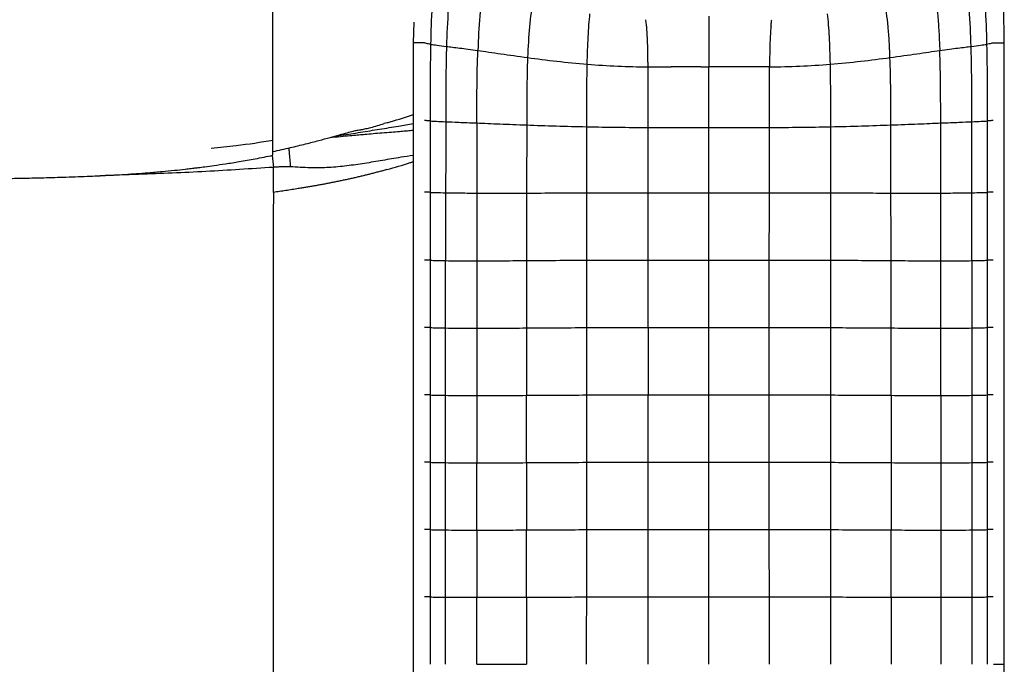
# Paper-space layout '_Top' of a CAD drawing. Header units: millimetres. Extents: x -908 to 908, y -155 to 619.
# Tile 9 of 11: x 546 to 908, y 222 to 459. Entities that reach past the tile are written whole.
import ezdxf

# ---------------------------------------------------------------- set-up
doc = ezdxf.new("R2010")
doc.units = ezdxf.units.MM

psp = doc.layouts.new('_Top')

# ---------------------------------------------------------------- linework, layer by layer
at = {"color": 7, "linetype": 'Continuous', "lineweight": 25}
for p, q in [((690.8, 458.36), (690.65, 450.75)), ((690.65, 450.75), (690.65, -6.83)), ((908.27, -6.83), (908.27, 450.75)), ((681.08, 421.37), (679.86, 421.02)), ((638.71, 409.32), (639.13, 404.91)), ((702.57, 345.78), (702.57, 370.58)), ((896.35, 370.57), (896.35, 345.78)), ((702.57, 320.99), (702.57, 345.78)), ((896.35, 345.78), (896.35, 320.99)), ((702.57, 296.2), (702.57, 320.99)), ((732.34, 296.2), (732.34, 320.99)), ((866.58, 320.99), (866.58, 296.2)), ((884.92, 320.91), (884.92, 296.12)), ((896.35, 320.99), (896.35, 296.2)), ((696.94, 271.54), (696.94, 296.33)), ((702.57, 271.43), (702.57, 296.2)), ((866.58, 296.2), (866.58, 271.42)), ((884.92, 296.12), (884.92, 271.36)), ((896.35, 296.2), (896.35, 271.42)), ((702.57, 246.68), (702.57, 271.43)), ((732.34, 246.68), (732.34, 271.43)), ((884.92, 271.36), (884.92, 246.64)), ((896.35, 271.42), (896.35, 246.68)), ((702.57, 221.96), (702.57, 246.68)), ((714, 221.96), (714, 246.65)), ((866.58, 246.68), (866.58, 221.96)), ((884.92, 246.64), (884.92, 221.96)), ((896.35, 246.68), (896.35, 221.96))]:
    psp.add_line(p, q, dxfattribs=at)
at = {"color": 7, "linetype": 'Continuous', "lineweight": 25, "flags": 128}
for points in [[(693.15, 450.75), (692.2, 450.75), (691.38, 450.75), (690.84, 450.75), (690.65, 450.75)], [(694.83, 450.75), (694.11, 450.75), (693.15, 450.75)], [(904.09, 450.75), (904.81, 450.75), (905.77, 450.75)], [(905.77, 450.75), (906.73, 450.75), (907.54, 450.75), (908.08, 450.75), (908.27, 450.75)], [(696.94, 345.92), (696.94, 352.53), (696.94, 359.15), (696.94, 370.71)], [(901.98, 370.71), (901.98, 366.95), (901.98, 359.45), (901.98, 352.68), (901.98, 345.91)], [(696.94, 321.12), (696.94, 327.74), (696.94, 334.35), (696.94, 345.92)], [(901.98, 345.91), (901.98, 340.74), (901.98, 330.93), (901.98, 329.4), (901.98, 323.26), (901.98, 321.12)], [(696.94, 296.33), (696.94, 302.94), (696.94, 309.56), (696.94, 321.12)], [(901.98, 321.12), (901.98, 314.5), (901.98, 307.89), (901.98, 296.33)], [(714, 271.36), (714, 281.19), (714, 288.65), (714, 293.71), (714, 296.12)], [(901.98, 296.33), (901.98, 291.33), (901.97, 281.43), (901.97, 277.8), (901.97, 271.54)], [(696.94, 246.75), (696.94, 253.36), (696.94, 259.98), (696.94, 271.54)], [(901.97, 271.54), (901.97, 264.92), (901.97, 258.3), (901.97, 246.75)], [(696.94, 221.96), (696.94, 228.58), (696.94, 235.19), (696.94, 246.75)], [(901.97, 246.75), (901.97, 241.75), (901.97, 231.85), (901.97, 228.23), (901.97, 221.96)], [(904.27, 221.96), (904.81, 221.96), (905.77, 221.96)], [(905.77, 221.96), (906.72, 221.96), (907.54, 221.96), (908.08, 221.96), (908.27, 221.96)]]:
    psp.add_lwpolyline(points, dxfattribs=at)
at = {"color": 7, "linetype": 'Continuous', "lineweight": 25}
for points, knots in [([(638.98, 410.77), (638.98, 410.83), (638.97, 411.25), (638.97, 412.44), (638.97, 414.36), (638.96, 416.81), (638.96, 418.83), (638.96, 420.29), (638.96, 421.11), (638.96, 422.13), (638.96, 423.23), (638.96, 424.37), (638.96, 425.53), (638.96, 426.72), (638.96, 428.79), (638.97, 431.8), (638.97, 436.14), (638.98, 440.88), (638.98, 445.97), (638.99, 451), (638.99, 455.94), (638.99, 460.89), (638.99, 466.09), (638.99, 471.55), (638.99, 477.33), (638.99, 483.39), (638.99, 489.83), (639, 496.54), (639.01, 503.4), (639.03, 510.05), (639.04, 516.3), (639.06, 522.09), (639.08, 527.64), (639.11, 532.95), (639.12, 536.67), (639.13, 538.42)], [0, 0, 0, 0, 0.004512, 0.031773, 0.065543, 0.10197, 0.140261, 0.146703, 0.157721, 0.170751, 0.183845, 0.196982, 0.210141, 0.223302, 0.236444, 0.277385, 0.317272, 0.364515, 0.409295, 0.45175, 0.492071, 0.531194, 0.570575, 0.611677, 0.651492, 0.692971, 0.735659, 0.779032, 0.821936, 0.862877, 0.897146, 0.927722, 0.954764, 0.978701, 1, 1, 1, 1]), ([(908.27, 450.75), (908.23, 453.98), (908.16, 460.22), (907.65, 469.32), (906.99, 477.98), (906.21, 486.43), (905.13, 493.72), (903.59, 499.84), (901.81, 504.79), (899.46, 509.5), (896.55, 513.89), (893.2, 517.94), (889.45, 521.61), (885.37, 524.89), (880.54, 528.04), (874.9, 530.86), (868.47, 533.18), (860.11, 535.33), (849.81, 536.88), (837.68, 538.02), (825.56, 538.89), (813.42, 539.4), (798.57, 539.64), (781.01, 539.35), (764.84, 538.31), (752.72, 537.23), (744.66, 536.2), (739.05, 535.39), (736.21, 534.6), (736, 534.54)], [0, 0, 0, 0, 0.041648, 0.08036, 0.11732, 0.153486, 0.189585, 0.212126, 0.234667, 0.257212, 0.279747, 0.302279, 0.324785, 0.347203, 0.369524, 0.398973, 0.428207, 0.457396, 0.509914, 0.562139, 0.614252, 0.666411, 0.718596, 0.805554, 0.892429, 0.927196, 0.962131, 0.997169, 1, 1, 1, 1]), ([(704.81, 475.78), (704.26, 471.72), (703.84, 467.45), (703.22, 458.62), (703.02, 454.07), (702.88, 449.46)], [0, 0, 0, 0, 0.5, 0.5, 1, 1, 1, 1]), ([(900.21, 477.77), (900.65, 473.41), (900.98, 468.89), (901.48, 459.65), (901.64, 454.94), (901.75, 450.2)], [0, 0, 0, 0, 0.5, 0.5, 1, 1, 1, 1]), ([(716.63, 472.17), (716, 468.57), (715.52, 464.69), (714.81, 456.56), (714.58, 452.31), (714.42, 447.95)], [0, 0, 0, 0, 0.5, 0.5, 1, 1, 1, 1]), ([(882.29, 472.16), (882.47, 471.16), (882.63, 470.16), (882.92, 468.16), (883.06, 467.15), (883.43, 464.13), (883.63, 462.11), (883.97, 458.07), (884.11, 456.05), (884.34, 452), (884.43, 449.97), (884.51, 447.94)], [0, 0, 0, 0, 0.125, 0.125, 0.25, 0.25, 0.5, 0.5, 0.75, 0.75, 1, 1, 1, 1]), ([(697.17, 450.2), (697.27, 454.9), (697.4, 460.73), (697.86, 466.53), (697.95, 467.66)], [0, 0, 0, 0, 0.805572, 1, 1, 1, 1]), ([(734.77, 466.62), (734.19, 463.59), (733.76, 460.24), (733.11, 453.1), (732.89, 449.29), (732.74, 445.34)], [0, 0, 0, 0, 0.5, 0.5, 1, 1, 1, 1]), ([(866.18, 445.34), (866.17, 445.59), (866.16, 445.83), (866.14, 446.33), (866.11, 447.06), (866.04, 448.76), (865.96, 450.2), (865.79, 453.04), (865.65, 454.88), (865.16, 460.24), (864.73, 463.58), (864.15, 466.62)], [0, 0, 0, 0, 0.03125, 0.03125, 0.0625, 0.125, 0.25, 0.25, 0.5, 0.5, 1, 1, 1, 1]), ([(754.7, 442.89), (754.77, 446.45), (754.89, 449.83), (755.21, 456.05), (755.43, 458.91), (755.72, 461.43)], [0, 0, 0, 0, 0.5, 0.5, 1, 1, 1, 1]), ([(799.46, 460.57), (799.46, 460.13), (799.46, 459.26), (799.46, 457.96), (799.46, 456.5), (799.46, 454.86), (799.46, 452.48), (799.46, 450.04), (799.46, 448.21), (799.46, 447.54)], [0, 0, 0, 0, 0.10181, 0.200916, 0.298283, 0.43817, 0.578187, 0.846943, 1, 1, 1, 1]), ([(844.22, 442.89), (844.15, 446.45), (844.04, 449.83), (843.71, 456.05), (843.49, 458.91), (843.2, 461.43)], [0, 0, 0, 0, 0.5, 0.5, 1, 1, 1, 1]), ([(777.09, 441.89), (777.08, 442.4), (777.08, 443.41), (777.06, 445.44), (777.02, 448.12), (776.92, 451.69), (776.77, 454.57), (776.6, 456.58), (776.5, 457.52), (776.4, 458.41), (776.31, 459), (776.27, 459.28)], [0, 0, 0, 0, 0.087461, 0.173303, 0.349289, 0.549254, 0.788711, 0.844635, 0.898064, 0.949994, 1, 1, 1, 1]), ([(822.37, 457.05), (822.34, 456.79), (822.29, 456.27), (822.23, 455.47), (822.17, 454.66), (822.12, 453.82), (822.05, 452.59), (821.98, 450.95), (821.93, 448.92), (821.89, 446.86), (821.86, 445.01), (821.84, 443.35), (821.84, 442.38), (821.83, 441.89)], [0, 0, 0, 0, 0.051198, 0.103775, 0.157702, 0.212945, 0.269473, 0.401227, 0.538896, 0.671433, 0.808325, 0.903304, 1, 1, 1, 1]), ([(822.37, 457.05), (822.39, 457.24), (822.42, 457.62), (822.49, 458.19), (822.56, 458.74), (822.61, 459.1), (822.64, 459.28)], [0, 0, 0, 0, 0.258695, 0.5117, 0.758759, 1, 1, 1, 1]), ([(697.17, 450.2), (696.56, 450.31), (695.52, 450.48), (695.1, 450.62), (694.92, 450.67)], [0, 0, 0, 0, 0.589811, 1, 1, 1, 1]), ([(696.95, 422.01), (696.95, 426.71), (696.95, 431.41), (697.01, 440.81), (697.06, 445.51), (697.17, 450.2)], [0, 0, 0, 0, 0.5, 0.5, 1, 1, 1, 1]), ([(697.17, 450.2), (697.81, 450.1), (698.55, 450), (700.41, 449.76), (701.52, 449.62), (702.88, 449.46)], [0, 0, 0, 0, 0.5, 0.5, 1, 1, 1, 1]), ([(896.05, 449.45), (897.41, 449.62), (898.52, 449.76), (900.37, 450), (901.12, 450.1), (901.75, 450.2)], [0, 0, 0, 0, 0.5, 0.5, 1, 1, 1, 1]), ([(904, 450.67), (903.83, 450.61), (903.41, 450.48), (902.37, 450.3), (901.75, 450.2)], [0, 0, 0, 0, 0.410173, 1, 1, 1, 1]), ([(901.75, 450.2), (901.86, 445.5), (901.92, 440.81), (901.97, 431.41), (901.97, 426.71), (901.97, 422.01)], [0, 0, 0, 0, 0.5, 0.5, 1, 1, 1, 1]), ([(702.88, 449.46), (702.87, 449.31), (702.87, 449.17), (702.86, 448.88), (702.85, 448.45), (702.82, 447.43), (702.77, 445.41), (702.73, 443.67), (702.68, 440.18), (702.65, 437.85), (702.59, 430.87), (702.59, 426.25), (702.59, 421.72)], [0, 0, 0, 0, 0.015625, 0.015625, 0.03125, 0.0625, 0.125, 0.25, 0.25, 0.5, 0.5, 1, 1, 1, 1]), ([(702.88, 449.46), (704.24, 449.29), (705.84, 449.09), (709.66, 448.6), (711.87, 448.3), (714.42, 447.95)], [0, 0, 0, 0, 0.5, 0.5, 1, 1, 1, 1]), ([(714.07, 421.25), (714.07, 425.7), (714.08, 430.15), (714.17, 439.05), (714.25, 443.5), (714.42, 447.95)], [0, 0, 0, 0, 0.5, 0.5, 1, 1, 1, 1]), ([(714.42, 447.95), (716.97, 447.59), (719.82, 447.17), (725.97, 446.28), (729.28, 445.81), (732.74, 445.34)], [0, 0, 0, 0, 0.5, 0.5, 1, 1, 1, 1]), ([(799.46, 447.54), (799.46, 447.4), (799.46, 447.25), (799.46, 447.1), (799.46, 446.33), (799.46, 445.55), (799.46, 444.77), (799.46, 443.84), (799.46, 442.9), (799.46, 441.96)], [-0.000438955, -0.000438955, -0.000438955, -0.000438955, 0, 0, 0, 0.002332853, 0.002332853, 0.002332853, 0.005148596, 0.005148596, 0.005148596, 0.005148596]), ([(866.18, 445.34), (869.64, 445.81), (872.95, 446.28), (879.11, 447.17), (881.96, 447.59), (884.51, 447.94)], [0, 0, 0, 0, 0.5, 0.5, 1, 1, 1, 1]), ([(884.51, 447.94), (887.05, 448.3), (889.26, 448.59), (893.08, 449.09), (894.69, 449.29), (896.05, 449.45)], [0, 0, 0, 0, 0.5, 0.5, 1, 1, 1, 1]), ([(896.34, 421.72), (896.33, 426.24), (896.33, 430.87), (896.27, 437.85), (896.25, 440.18), (896.19, 443.66), (896.15, 445.41), (896.1, 447.43), (896.08, 448.44), (896.06, 448.88), (896.05, 449.17), (896.05, 449.31), (896.05, 449.45)], [0, 0, 0, 0, 0.5, 0.5, 0.75, 0.75, 0.875, 0.9375, 0.96875, 0.984375, 0.984375, 1, 1, 1, 1]), ([(732.74, 445.34), (736.2, 444.88), (739.82, 444.42), (747.19, 443.57), (750.95, 443.19), (754.7, 442.89)], [0, 0, 0, 0, 0.5, 0.5, 1, 1, 1, 1]), ([(754.7, 442.89), (758.45, 442.58), (762.18, 442.35), (769.64, 442.02), (773.36, 441.93), (777.09, 441.89)], [0, 0, 0, 0, 0.5, 0.5, 1, 1, 1, 1]), ([(821.83, 441.89), (825.56, 441.93), (829.28, 442.02), (836.74, 442.35), (840.47, 442.58), (844.22, 442.89)], [0, 0, 0, 0, 0.5, 0.5, 1, 1, 1, 1]), ([(777.14, 419.6), (777.13, 423.52), (777.14, 427.39), (777.13, 432.99), (777.12, 434.83), (777.11, 437.53), (777.11, 438.86), (777.1, 440.17), (777.09, 441.04), (777.09, 441.47), (777.09, 441.89)], [0, 0, 0, 0, 0.5, 0.5, 0.75, 0.75, 0.875, 0.9375, 0.9375, 1, 1, 1, 1]), ([(796.54, 441.97), (796, 441.96), (794.91, 441.96), (792.73, 441.95), (790, 441.93), (787.45, 441.9), (786, 441.9), (785.63, 441.89)], [0, 0, 0, 0, 0.149668, 0.299429, 0.599311, 0.899652, 1, 1, 1, 1]), ([(799.46, 419.56), (799.46, 423.47), (799.46, 427.32), (799.46, 432.95), (799.46, 434.8), (799.46, 437.52), (799.46, 438.42), (799.46, 439.76), (799.46, 440.2), (799.46, 441.09), (799.46, 441.53), (799.46, 441.96)], [0, 0, 0, 0, 0.5, 0.5, 0.75, 0.75, 0.875, 0.875, 0.9375, 0.9375, 1, 1, 1, 1]), ([(821.83, 441.89), (820.21, 441.88), (818.59, 441.87), (815.34, 441.88), (813.72, 441.89), (810.47, 441.91), (808.84, 441.93), (805.58, 441.95), (803.96, 441.96), (802.33, 441.96)], [0, 0, 0, 0, 0.25, 0.25, 0.5, 0.5, 0.75, 0.75, 1, 1, 1, 1]), ([(681.08, 421.37), (684.07, 422.24), (687.29, 423.17), (690.43, 424.29), (690.65, 424.37)], [0, 0, 0, 0, 0.927428, 1, 1, 1, 1]), ([(638.98, 410.75), (641.13, 411.23), (645.21, 412.14), (650.84, 413.5), (655.74, 414.76), (659.92, 415.9), (663.41, 416.87), (666.24, 417.66), (668.44, 418.24), (670.27, 418.67), (671.55, 418.83), (673.27, 419.18), (675.23, 419.64), (677.51, 420.29), (679.14, 420.79), (679.99, 421.05)], [0, 0, 0, 0, 0.109325, 0.207673, 0.295036, 0.372046, 0.439384, 0.497819, 0.548275, 0.591953, 0.652678, 0.721058, 0.796991, 0.894906, 1, 1, 1, 1]), ([(662.35, 416.57), (662.92, 416.64), (665.89, 416.96), (671.19, 417.86), (678.25, 418.98), (684.76, 420.03), (688.86, 420.76), (690.65, 421.08)], [0, 0, 0, 0, 0.059304, 0.310952, 0.558625, 0.806551, 1, 1, 1, 1]), ([(696.95, 422.01), (696.34, 422.05), (695.33, 422.12), (694.91, 422.17), (694.74, 422.19)], [0, 0, 0, 0, 0.598019, 1, 1, 1, 1]), ([(696.94, 395.72), (696.95, 397.92), (696.95, 400.13), (696.95, 402.33), (696.95, 403.44), (696.95, 404.54), (696.95, 405.64), (696.95, 406.74), (696.95, 407.85), (696.95, 408.95), (696.95, 410.05), (696.95, 411.16), (696.95, 412.26), (696.95, 413.36), (696.95, 414.46), (696.95, 415.57), (696.95, 417.72), (696.95, 419.86), (696.95, 422.01)], [0, 0, 0, 0, 0.00661699, 0.00661699, 0.00661699, 0.00992549, 0.00992549, 0.00992549, 0.01323398, 0.01323398, 0.01323398, 0.01654248, 0.01654248, 0.01654248, 0.01985098, 0.01985098, 0.01985098, 0.02629659, 0.02629659, 0.02629659, 0.02629659]), ([(696.95, 422.01), (697.58, 421.97), (698.31, 421.93), (700.14, 421.84), (701.24, 421.78), (702.59, 421.72)], [0, 0, 0, 0, 0.5, 0.5, 1, 1, 1, 1]), ([(702.59, 421.72), (703.93, 421.66), (705.53, 421.6), (709.32, 421.44), (711.52, 421.35), (714.07, 421.25)], [0, 0, 0, 0, 0.5, 0.5, 1, 1, 1, 1]), ([(714.07, 421.25), (716.61, 421.15), (719.46, 421.03), (725.63, 420.78), (728.95, 420.66), (732.42, 420.53)], [0, 0, 0, 0, 0.5, 0.5, 1, 1, 1, 1]), ([(866.5, 420.53), (869.98, 420.66), (873.29, 420.78), (879.46, 421.03), (882.31, 421.15), (884.85, 421.25)], [0, 0, 0, 0, 0.5, 0.5, 1, 1, 1, 1]), ([(884.85, 421.25), (887.4, 421.35), (889.6, 421.44), (893.39, 421.6), (894.99, 421.66), (896.34, 421.72)], [0, 0, 0, 0, 0.5, 0.5, 1, 1, 1, 1]), ([(896.34, 421.72), (897.68, 421.78), (898.78, 421.83), (900.61, 421.93), (901.35, 421.97), (901.97, 422.01)], [0, 0, 0, 0, 0.5, 0.5, 1, 1, 1, 1]), ([(904.18, 422.18), (904.01, 422.17), (903.6, 422.12), (902.58, 422.05), (901.97, 422.01)], [0, 0, 0, 0, 0.401983, 1, 1, 1, 1]), ([(901.97, 422.01), (901.97, 417.63), (901.97, 413.25), (901.97, 408.86), (901.97, 407.77), (901.98, 406.67), (901.98, 405.58), (901.98, 404.48), (901.98, 403.38), (901.98, 402.29), (901.98, 400.1), (901.98, 397.91), (901.98, 395.71)], [0, 0, 0, 0, 0.01314826, 0.01314826, 0.01314826, 0.01643533, 0.01643533, 0.01643533, 0.01972239, 0.01972239, 0.01972239, 0.02629653, 0.02629653, 0.02629653, 0.02629653]), ([(660.29, 416), (660.51, 416.02), (662.05, 416.13), (664.64, 416.37), (667.86, 416.67), (670.5, 416.91), (673.11, 417.14), (675.96, 417.39), (679.23, 417.66), (682.45, 417.92), (685.37, 418.16), (687.87, 418.37), (689.58, 418.52), (690.48, 418.61), (690.65, 418.63)], [0, 0, 0, 0, 0.021619, 0.149251, 0.254993, 0.339879, 0.411333, 0.511841, 0.621063, 0.733427, 0.829343, 0.910384, 0.98229, 1, 1, 1, 1]), ([(732.42, 420.53), (735.9, 420.4), (739.53, 420.28), (746.95, 420.06), (750.74, 419.96), (754.53, 419.88)], [0, 0, 0, 0, 0.5, 0.5, 1, 1, 1, 1]), ([(616.25, 411.98), (619.3, 412.28), (626.98, 413.05), (634.53, 414.22), (639.07, 414.92)], [0, 0, 0, 0, 0.397905, 1, 1, 1, 1]), ([(639, 409.43), (639, 409.44), (638.99, 409.45), (638.99, 409.92), (638.98, 410.49), (638.98, 410.77)], [0, 0, 0, 0, 0.14425, 0.588512, 1, 1, 1, 1]), ([(644.78, 412.06), (644.84, 411.52), (645.06, 409.51), (645.23, 406.97), (645.36, 405.11)], [0, 0, 0, 0, 0.269415, 1, 1, 1, 1]), ([(0, 400.7), (7.92, 400.7), (27.96, 400.7), (60.13, 400.7), (96.41, 400.7), (129.84, 400.7), (160.24, 400.7), (187.46, 400.7), (213.96, 400.7), (237.96, 400.7), (259.49, 400.69), (278.56, 400.69), (296.86, 400.68), (314.33, 400.67), (330.82, 400.66), (346.29, 400.65), (360.7, 400.64), (374.11, 400.62), (386.35, 400.6), (397.43, 400.58), (407.4, 400.56), (416.47, 400.54), (424.72, 400.51), (432.21, 400.49), (439.34, 400.46), (446.12, 400.44), (452.53, 400.41), (458.26, 400.38), (464.1, 400.35), (469.99, 400.32), (475.92, 400.29), (481.18, 400.27), (486.03, 400.26), (490.65, 400.26), (498.57, 400.28), (509.6, 400.36), (520.53, 400.49), (527.96, 400.61), (532.13, 400.67), (536.47, 400.75), (541.32, 400.84), (547.12, 400.95), (554, 401.09), (561.98, 401.31), (568.89, 401.55), (574.45, 401.79), (578.39, 401.98), (582.46, 402.21), (586.64, 402.48), (590.21, 402.73), (594.05, 403.03), (597.99, 403.37), (602.52, 403.81), (605.72, 404.16), (607.77, 404.39), (608.83, 404.52), (610.06, 404.66), (611.76, 404.87), (614.24, 405.19), (617.59, 405.64), (621.8, 406.26), (626.84, 407.06), (632.68, 408.09), (636.81, 408.93), (639, 409.38)], [0, 0, 0, 0, 0.037106, 0.093925, 0.150781, 0.207101, 0.250623, 0.293232, 0.334693, 0.374785, 0.405731, 0.435565, 0.464187, 0.491507, 0.517437, 0.541469, 0.564004, 0.584972, 0.604305, 0.621352, 0.636891, 0.651033, 0.663884, 0.675548, 0.686124, 0.697323, 0.707295, 0.716188, 0.724138, 0.734683, 0.743805, 0.751907, 0.759367, 0.766525, 0.773569, 0.796476, 0.818229, 0.824829, 0.831317, 0.837751, 0.845194, 0.854047, 0.864971, 0.87746, 0.891492, 0.89742, 0.903577, 0.909963, 0.916572, 0.923225, 0.926761, 0.934714, 0.941864, 0.948202, 0.949946, 0.951618, 0.953243, 0.955784, 0.959735, 0.965083, 0.971812, 0.979896, 0.989305, 1, 1, 1, 1]), ([(690.65, 409.3), (689.12, 409.08), (685.35, 408.54), (679.37, 407.45), (672.75, 406.37), (666.2, 405.42), (659.55, 404.75), (652.58, 404.67), (647.82, 404.96), (645.36, 405.11)], [0, 0, 0, 0, 0.102943, 0.252912, 0.400498, 0.545214, 0.688941, 0.839541, 1, 1, 1, 1]), ([(680.91, 404.07), (683.81, 404.89), (687.09, 405.83), (690.28, 406.92), (690.65, 407.05)], [0, 0, 0, 0, 0.881723, 1, 1, 1, 1]), ([(639.13, 404.91), (630.86, 404.38), (614.37, 403.32), (593.09, 402.39), (580.11, 401.99), (575.41, 401.84)], [0, 0, 0, 0, 0.39085, 0.779498, 1, 1, 1, 1]), ([(645.36, 405.11), (645.19, 405.12), (644.85, 405.13), (644.33, 405.14), (643.77, 405.14), (643.19, 405.13), (642.58, 405.11), (641.95, 405.09), (641.28, 405.06), (640.59, 405.02), (639.87, 404.97), (639.38, 404.93), (639.13, 404.91)], [0, 0, 0, 0, 0.07941, 0.163425, 0.252029, 0.345204, 0.442933, 0.545214, 0.652056, 0.763469, 0.87946, 1, 1, 1, 1]), ([(639.13, 395.72), (639.14, 397.17), (639.14, 398.73), (639.14, 401.85), (639.14, 403.42), (639.13, 404.91)], [0, 0, 0, 0, 0.5, 0.5, 1, 1, 1, 1]), ([(680.91, 404.07), (680.43, 403.94), (679.46, 403.67), (678, 403.28), (676.54, 402.9), (675.08, 402.53), (673.62, 402.16), (672.16, 401.81), (670.69, 401.46), (669.22, 401.12), (667.75, 400.78), (666.27, 400.46), (664.79, 400.14), (663.31, 399.83), (661.82, 399.52), (660.33, 399.22), (658.84, 398.93), (657.34, 398.65), (655.84, 398.37), (654.34, 398.09), (652.83, 397.83), (651.33, 397.57), (649.82, 397.32), (648.05, 397.03), (646.01, 396.71), (643.72, 396.36), (641.42, 396.03), (639.9, 395.82), (639.13, 395.72)], [0, 0, 0, 0, 0.035551, 0.071079, 0.106586, 0.142081, 0.177571, 0.213065, 0.24857, 0.284088, 0.319622, 0.35518, 0.390769, 0.426393, 0.462052, 0.497744, 0.533466, 0.569213, 0.604977, 0.640751, 0.676524, 0.712287, 0.748032, 0.783749, 0.838077, 0.892268, 0.946259, 1, 1, 1, 1]), ([(639.13, 395.71), (639.13, 393.07), (639.12, 390.74), (639.1, 385.48), (639.09, 382.55), (639.08, 376.83), (639.08, 374.71), (639.08, 369.88), (639.07, 367.18), (639.07, 358.48), (639.06, 351.85), (639.05, 341.54), (639.05, 338.04), (639.05, 332.8), (639.05, 330.18), (639.04, 327.38), (639.04, 326.2), (639.04, 325.87), (639.04, 325.76), (639.04, 325.76), (639.04, 325.76), (639.04, 325.74), (639.04, 325.7), (639.04, 325.6), (639.04, 325.41), (639.04, 324.4), (639.04, 323.44), (639.03, 309.07), (639.03, 296.54), (639.03, 281.66), (639.03, 279.99), (639.03, 276.63), (639.03, 274.94), (639.03, 269.81), (639.03, 266.33), (639.03, 255.78), (639.03, 248.57), (639.03, 237.66), (639.03, 234), (639.03, 226.68), (639.03, 223.02), (639.03, 212.05), (639.03, 197.44), (639.03, 182.87), (639.03, 168.31), (639.03, 161.04), (639.03, 146.5), (639.03, 135.6), (639.03, 124.68), (639.03, 117.39), (639.03, 113.74), (639.03, 95.54), (639.04, 81.22), (639.04, 67.47), (639.04, 65.97), (639.04, 63.05), (639.04, 61.63), (639.04, 57.42), (639.04, 54.72), (639.05, 46.77), (639.05, 41.66), (639.05, 33.62), (639.06, 30.88), (639.06, 26.6), (639.06, 25.14), (639.06, 22.16), (639.06, 20.64), (639.07, 12.9), (639.07, 6.26), (639.08, -7.53), (639.08, -14.68), (639.09, -29.14), (639.09, -36.45), (639.1, -50.74), (639.11, -57.72), (639.12, -67.6), (639.12, -70.79), (639.12, -76.91), (639.13, -79.84), (639.14, -93.86), (639.16, -103.04), (639.17, -110.44)], [0, 0, 0, 0, 0.0625, 0.0625, 0.125, 0.125, 0.15625, 0.15625, 0.1875, 0.1875, 0.25, 0.25, 0.28125, 0.28125, 0.296875, 0.304688, 0.306641, 0.307617, 0.307648, 0.307648, 0.307678, 0.307678, 0.307739, 0.307861, 0.308105, 0.308594, 0.3125, 0.3125, 0.375, 0.375, 0.382813, 0.382813, 0.390625, 0.390625, 0.40625, 0.40625, 0.4375, 0.4375, 0.453125, 0.453125, 0.46875, 0.46875, 0.5, 0.53125, 0.53125, 0.5625, 0.5625, 0.59375, 0.609375, 0.609375, 0.625, 0.625, 0.6875, 0.6875, 0.695313, 0.695313, 0.703125, 0.703125, 0.71875, 0.71875, 0.75, 0.75, 0.765625, 0.765625, 0.773438, 0.773438, 0.78125, 0.78125, 0.8125, 0.8125, 0.84375, 0.84375, 0.875, 0.875, 0.90625, 0.90625, 0.921875, 0.921875, 0.9375, 0.9375, 1, 1, 1, 1]), ([(696.95, 395.72), (696.34, 395.73), (695.32, 395.77), (694.91, 395.78), (694.74, 395.79)], [0, 0, 0, 0, 0.597915, 1, 1, 1, 1]), ([(696.94, 370.71), (696.94, 373.44), (696.94, 376.16), (696.94, 378.89), (696.94, 380.57), (696.94, 382.26), (696.94, 383.95), (696.94, 385.89), (696.94, 387.84), (696.94, 389.78), (696.94, 390.99), (696.94, 392.19), (696.94, 393.39), (696.94, 394.17), (696.94, 394.94), (696.94, 395.72)], [0, 0, 0, 0, 0.00818096, 0.00818096, 0.00818096, 0.0132368, 0.0132368, 0.0132368, 0.0190755, 0.0190755, 0.0190755, 0.02268454, 0.02268454, 0.02268454, 0.0250079, 0.0250079, 0.0250079, 0.0250079]), ([(696.94, 395.72), (697.57, 395.7), (698.31, 395.67), (700.13, 395.62), (701.23, 395.59), (702.57, 395.57)], [0, 0, 0, 0, 0.5, 0.5, 1, 1, 1, 1]), ([(702.57, 395.57), (703.92, 395.54), (705.51, 395.52), (709.3, 395.48), (711.49, 395.46), (714.03, 395.45)], [0, 0, 0, 0, 0.5, 0.5, 1, 1, 1, 1]), ([(702.57, 395.57), (702.57, 391.34), (702.57, 387.15), (702.57, 378.84), (702.57, 374.71), (702.57, 370.58)], [0, 0, 0, 0, 0.5, 0.5, 1, 1, 1, 1]), ([(714.03, 395.45), (716.58, 395.44), (719.42, 395.44), (725.59, 395.45), (728.91, 395.45), (732.38, 395.46)], [0, 0, 0, 0, 0.5, 0.5, 1, 1, 1, 1]), ([(732.38, 395.46), (735.86, 395.47), (739.5, 395.48), (746.93, 395.5), (750.73, 395.51), (754.52, 395.52)], [0, 0, 0, 0, 0.5, 0.5, 1, 1, 1, 1]), ([(799.46, 395.51), (803.15, 395.51), (806.86, 395.51), (814.29, 395.52), (818.02, 395.52), (821.77, 395.52)], [0, 0, 0, 0, 0.5, 0.5, 1, 1, 1, 1]), ([(799.46, 370.8), (799.46, 374.93), (799.46, 379.07), (799.46, 387.32), (799.46, 391.43), (799.46, 395.51)], [0, 0, 0, 0, 0.5, 0.5, 1, 1, 1, 1]), ([(866.54, 395.46), (870.02, 395.45), (873.33, 395.45), (879.5, 395.44), (882.35, 395.44), (884.89, 395.45)], [0, 0, 0, 0, 0.5, 0.5, 1, 1, 1, 1]), ([(884.89, 395.45), (887.43, 395.46), (889.62, 395.48), (893.41, 395.52), (895, 395.54), (896.35, 395.56)], [0, 0, 0, 0, 0.5, 0.5, 1, 1, 1, 1]), ([(896.35, 395.56), (897.69, 395.59), (898.79, 395.62), (900.61, 395.67), (901.35, 395.69), (901.98, 395.71)], [0, 0, 0, 0, 0.5, 0.5, 1, 1, 1, 1]), ([(896.35, 370.57), (896.35, 374.71), (896.35, 378.84), (896.35, 387.15), (896.35, 391.34), (896.35, 395.56)], [0, 0, 0, 0, 0.5, 0.5, 1, 1, 1, 1]), ([(904.18, 395.78), (904.01, 395.78), (903.6, 395.76), (902.58, 395.73), (901.98, 395.71)], [0, 0, 0, 0, 0.402097, 1, 1, 1, 1]), ([(901.98, 395.71), (901.98, 393.51), (901.98, 391.3), (901.98, 389.1), (901.98, 387.99), (901.98, 386.89), (901.98, 385.79), (901.98, 384.68), (901.98, 383.58), (901.98, 382.48), (901.98, 381.38), (901.98, 380.27), (901.98, 379.17), (901.98, 378.07), (901.98, 376.96), (901.98, 375.86), (901.98, 374.14), (901.98, 372.42), (901.98, 370.71)], [0, 0, 0, 0, 0.00661775, 0.00661775, 0.00661775, 0.00992663, 0.00992663, 0.00992663, 0.0132355, 0.0132355, 0.0132355, 0.01654438, 0.01654438, 0.01654438, 0.01985325, 0.01985325, 0.01985325, 0.02500794, 0.02500794, 0.02500794, 0.02500794]), ([(696.94, 370.71), (696.34, 370.72), (695.32, 370.75), (694.91, 370.76), (694.74, 370.76)], [0, 0, 0, 0, 0.597975, 1, 1, 1, 1]), ([(696.94, 370.71), (697.57, 370.69), (698.31, 370.67), (700.13, 370.62), (701.23, 370.6), (702.57, 370.58)], [0, 0, 0, 0, 0.5, 0.5, 1, 1, 1, 1]), ([(702.57, 370.58), (703.91, 370.55), (705.5, 370.53), (709.28, 370.51), (711.48, 370.5), (714.01, 370.5)], [0, 0, 0, 0, 0.5, 0.5, 1, 1, 1, 1]), ([(714.01, 370.5), (716.55, 370.51), (719.4, 370.52), (725.56, 370.55), (728.88, 370.58), (732.36, 370.6)], [0, 0, 0, 0, 0.5, 0.5, 1, 1, 1, 1]), ([(732.36, 370.6), (735.83, 370.63), (739.47, 370.66), (746.91, 370.71), (750.72, 370.73), (754.52, 370.75)], [0, 0, 0, 0, 0.5, 0.5, 1, 1, 1, 1]), ([(844.4, 370.75), (848.2, 370.73), (852.01, 370.71), (859.45, 370.65), (863.09, 370.63), (866.57, 370.6)], [0, 0, 0, 0, 0.5, 0.5, 1, 1, 1, 1]), ([(866.57, 370.6), (870.04, 370.58), (873.36, 370.55), (879.53, 370.52), (882.37, 370.5), (884.91, 370.5)], [0, 0, 0, 0, 0.5, 0.5, 1, 1, 1, 1]), ([(884.91, 370.5), (887.45, 370.5), (889.64, 370.51), (893.42, 370.53), (895.01, 370.55), (896.35, 370.57)], [0, 0, 0, 0, 0.5, 0.5, 1, 1, 1, 1]), ([(896.35, 370.57), (897.69, 370.6), (898.79, 370.62), (900.62, 370.67), (901.35, 370.69), (901.98, 370.71)], [0, 0, 0, 0, 0.5, 0.5, 1, 1, 1, 1]), ([(904.18, 370.76), (904.01, 370.76), (903.6, 370.75), (902.58, 370.72), (901.98, 370.71)], [0, 0, 0, 0, 0.402048, 1, 1, 1, 1]), ([(696.94, 345.92), (696.34, 345.93), (695.32, 345.96), (694.91, 345.97), (694.74, 345.97)], [0, 0, 0, 0, 0.598053, 1, 1, 1, 1]), ([(696.94, 345.92), (697.57, 345.9), (698.31, 345.88), (700.13, 345.83), (701.23, 345.8), (702.57, 345.78)], [0, 0, 0, 0, 0.5, 0.5, 1, 1, 1, 1]), ([(702.57, 345.78), (703.91, 345.76), (705.5, 345.74), (709.28, 345.71), (711.47, 345.7), (714, 345.7)], [0, 0, 0, 0, 0.5, 0.5, 1, 1, 1, 1]), ([(714, 345.7), (716.54, 345.7), (719.38, 345.71), (725.55, 345.74), (728.86, 345.76), (732.34, 345.79)], [0, 0, 0, 0, 0.5, 0.5, 1, 1, 1, 1]), ([(866.58, 345.79), (870.06, 345.76), (873.37, 345.74), (879.54, 345.71), (882.38, 345.7), (884.92, 345.7)], [0, 0, 0, 0, 0.5, 0.5, 1, 1, 1, 1]), ([(884.92, 345.7), (887.45, 345.7), (889.64, 345.71), (893.42, 345.74), (895.01, 345.76), (896.35, 345.78)], [0, 0, 0, 0, 0.5, 0.5, 1, 1, 1, 1]), ([(896.35, 345.78), (897.69, 345.8), (898.79, 345.83), (900.61, 345.87), (901.35, 345.9), (901.98, 345.91)], [0, 0, 0, 0, 0.5, 0.5, 1, 1, 1, 1]), ([(904.18, 345.97), (904.01, 345.97), (903.6, 345.96), (902.58, 345.93), (901.98, 345.91)], [0, 0, 0, 0, 0.401977, 1, 1, 1, 1]), ([(696.94, 321.12), (696.34, 321.14), (695.32, 321.16), (694.91, 321.17), (694.74, 321.18)], [0, 0, 0, 0, 0.598134, 1, 1, 1, 1]), ([(696.94, 321.12), (697.57, 321.1), (698.31, 321.08), (700.13, 321.04), (701.23, 321.01), (702.57, 320.99)], [0, 0, 0, 0, 0.5, 0.5, 1, 1, 1, 1]), ([(702.57, 320.99), (703.91, 320.97), (705.5, 320.95), (709.28, 320.92), (711.47, 320.91), (714, 320.91)], [0, 0, 0, 0, 0.5, 0.5, 1, 1, 1, 1]), ([(714, 320.91), (716.54, 320.91), (719.38, 320.92), (725.54, 320.95), (728.86, 320.97), (732.34, 320.99)], [0, 0, 0, 0, 0.5, 0.5, 1, 1, 1, 1]), ([(732.34, 320.99), (735.82, 321.01), (739.46, 321.03), (746.91, 321.08), (750.71, 321.1), (754.52, 321.12)], [0, 0, 0, 0, 0.5, 0.5, 1, 1, 1, 1]), ([(754.52, 321.12), (758.33, 321.14), (762.13, 321.15), (769.68, 321.17), (773.44, 321.18), (777.19, 321.18)], [0, 0, 0, 0, 0.5, 0.5, 1, 1, 1, 1]), ([(866.58, 320.99), (870.06, 320.96), (873.38, 320.94), (879.54, 320.92), (882.38, 320.91), (884.92, 320.91)], [0, 0, 0, 0, 0.5, 0.5, 1, 1, 1, 1]), ([(884.92, 320.91), (887.45, 320.91), (889.64, 320.92), (893.42, 320.94), (895.01, 320.96), (896.35, 320.99)], [0, 0, 0, 0, 0.5, 0.5, 1, 1, 1, 1]), ([(896.35, 320.99), (897.69, 321.01), (898.79, 321.03), (900.61, 321.08), (901.35, 321.1), (901.98, 321.12)], [0, 0, 0, 0, 0.5, 0.5, 1, 1, 1, 1]), ([(904.18, 321.18), (904.01, 321.17), (903.6, 321.16), (902.58, 321.14), (901.98, 321.12)], [0, 0, 0, 0, 0.401907, 1, 1, 1, 1]), ([(696.94, 296.33), (696.34, 296.34), (695.32, 296.37), (694.91, 296.38), (694.74, 296.38)], [0, 0, 0, 0, 0.598212, 1, 1, 1, 1]), ([(696.94, 296.33), (697.57, 296.31), (698.31, 296.29), (700.13, 296.24), (701.23, 296.22), (702.57, 296.2)], [0, 0, 0, 0, 0.5, 0.5, 1, 1, 1, 1]), ([(702.57, 296.2), (703.91, 296.18), (705.5, 296.16), (709.28, 296.13), (711.47, 296.12), (714, 296.12)], [0, 0, 0, 0, 0.5, 0.5, 1, 1, 1, 1]), ([(714, 296.12), (716.54, 296.12), (719.38, 296.13), (725.54, 296.16), (728.86, 296.18), (732.34, 296.2)], [0, 0, 0, 0, 0.5, 0.5, 1, 1, 1, 1]), ([(866.58, 296.2), (870.06, 296.17), (873.38, 296.16), (879.54, 296.13), (882.38, 296.12), (884.92, 296.12)], [0, 0, 0, 0, 0.5, 0.5, 1, 1, 1, 1]), ([(884.92, 296.12), (887.45, 296.12), (889.64, 296.13), (893.42, 296.16), (895.01, 296.18), (896.35, 296.2)], [0, 0, 0, 0, 0.5, 0.5, 1, 1, 1, 1]), ([(896.35, 296.2), (897.69, 296.22), (898.79, 296.24), (900.61, 296.29), (901.35, 296.31), (901.98, 296.33)], [0, 0, 0, 0, 0.5, 0.5, 1, 1, 1, 1]), ([(904.18, 296.38), (904.01, 296.38), (903.6, 296.37), (902.58, 296.34), (901.98, 296.33)], [0, 0, 0, 0, 0.401838, 1, 1, 1, 1]), ([(696.94, 271.54), (696.34, 271.55), (695.32, 271.57), (694.91, 271.58), (694.74, 271.58)], [0, 0, 0, 0, 0.598293, 1, 1, 1, 1]), ([(696.94, 271.54), (697.57, 271.52), (698.3, 271.5), (700.13, 271.47), (701.22, 271.45), (702.57, 271.43)], [0, 0, 0, 0, 0.5, 0.5, 1, 1, 1, 1]), ([(702.57, 271.43), (703.91, 271.41), (705.5, 271.39), (709.28, 271.37), (711.47, 271.36), (714, 271.36)], [0, 0, 0, 0, 0.5, 0.5, 1, 1, 1, 1]), ([(714, 271.36), (716.54, 271.36), (719.38, 271.37), (725.54, 271.39), (728.86, 271.41), (732.34, 271.43)], [0, 0, 0, 0, 0.5, 0.5, 1, 1, 1, 1]), ([(866.58, 271.42), (870.06, 271.41), (873.38, 271.39), (879.54, 271.37), (882.38, 271.36), (884.92, 271.36)], [0, 0, 0, 0, 0.5, 0.5, 1, 1, 1, 1]), ([(884.92, 271.36), (887.45, 271.36), (889.64, 271.37), (893.42, 271.39), (895.01, 271.41), (896.35, 271.42)], [0, 0, 0, 0, 0.5, 0.5, 1, 1, 1, 1]), ([(896.35, 271.42), (897.69, 271.44), (898.79, 271.46), (900.61, 271.5), (901.35, 271.52), (901.98, 271.54)], [0, 0, 0, 0, 0.5, 0.5, 1, 1, 1, 1]), ([(904.18, 271.58), (904.01, 271.58), (903.6, 271.57), (902.58, 271.55), (901.97, 271.54)], [0, 0, 0, 0, 0.401769, 1, 1, 1, 1]), ([(696.94, 246.75), (696.34, 246.76), (695.32, 246.77), (694.91, 246.77), (694.74, 246.78)], [0, 0, 0, 0, 0.598369, 1, 1, 1, 1]), ([(696.94, 246.75), (697.57, 246.74), (698.3, 246.73), (700.13, 246.71), (701.22, 246.7), (702.57, 246.68)], [0, 0, 0, 0, 0.5, 0.5, 1, 1, 1, 1]), ([(702.57, 246.68), (703.91, 246.67), (705.5, 246.66), (709.28, 246.65), (711.47, 246.65), (714, 246.65)], [0, 0, 0, 0, 0.5, 0.5, 1, 1, 1, 1]), ([(714, 246.65), (716.54, 246.65), (719.38, 246.65), (725.54, 246.66), (728.86, 246.67), (732.34, 246.68)], [0, 0, 0, 0, 0.5, 0.5, 1, 1, 1, 1]), ([(732.34, 246.68), (735.81, 246.7), (739.45, 246.71), (746.89, 246.73), (750.69, 246.74), (754.5, 246.76)], [0, 0, 0, 0, 0.5, 0.5, 1, 1, 1, 1]), ([(844.42, 246.75), (848.22, 246.74), (852.03, 246.73), (859.47, 246.71), (863.1, 246.69), (866.58, 246.68)], [0, 0, 0, 0, 0.5, 0.5, 1, 1, 1, 1]), ([(866.58, 246.68), (870.06, 246.67), (873.38, 246.66), (879.54, 246.65), (882.38, 246.64), (884.92, 246.64)], [0, 0, 0, 0, 0.5, 0.5, 1, 1, 1, 1]), ([(884.92, 246.64), (887.45, 246.64), (889.64, 246.65), (893.42, 246.66), (895.01, 246.67), (896.35, 246.68)], [0, 0, 0, 0, 0.5, 0.5, 1, 1, 1, 1]), ([(896.35, 246.68), (897.69, 246.69), (898.79, 246.7), (900.61, 246.73), (901.35, 246.74), (901.97, 246.75)], [0, 0, 0, 0, 0.5, 0.5, 1, 1, 1, 1]), ([(904.18, 246.77), (904.01, 246.77), (903.6, 246.77), (902.58, 246.75), (901.97, 246.75)], [0, 0, 0, 0, 0.401701, 1, 1, 1, 1]), ([(714, 221.96), (716.54, 221.96), (719.38, 221.96), (725.54, 221.96), (728.86, 221.96), (732.33, 221.96)], [0, 0, 0, 0, 0.5, 0.5, 1, 1, 1, 1])]:
    psp.add_open_spline(points, degree=3, knots=knots, dxfattribs=at)
for points in [[(896.05, 449.45), (895.77, 458.68), (895.22, 467.66), (894.11, 475.78)], [(884.85, 421.25), (884.84, 430.08), (884.83, 439.22), (884.51, 447.94)], [(732.74, 445.34), (732.45, 437.44), (732.43, 428.94), (732.42, 420.53)], [(754.53, 419.88), (754.54, 427.89), (754.55, 435.76), (754.7, 442.89)], [(844.22, 442.89), (851.72, 443.5), (859.26, 444.41), (866.18, 445.34)], [(844.39, 419.88), (844.38, 427.89), (844.37, 435.76), (844.22, 442.89)], [(866.5, 420.53), (866.49, 428.94), (866.48, 437.44), (866.18, 445.34)], [(777.09, 441.89), (779.93, 441.87), (782.78, 441.87), (785.63, 441.89)], [(796.54, 441.97), (797.52, 441.97), (798.49, 441.97), (799.46, 441.96)], [(802.33, 441.96), (801.37, 441.97), (800.42, 441.97), (799.46, 441.96)], [(821.79, 419.6), (821.79, 427.44), (821.78, 435.06), (821.83, 441.89)], [(702.59, 421.72), (702.58, 412.68), (702.58, 404.03), (702.57, 395.57)], [(714.07, 421.25), (714.05, 412.42), (714.04, 403.86), (714.03, 395.45)], [(884.89, 395.45), (884.88, 403.86), (884.87, 412.42), (884.85, 421.25)], [(896.35, 395.56), (896.35, 404.03), (896.34, 412.68), (896.34, 421.72)], [(732.42, 420.53), (732.41, 412.12), (732.39, 403.77), (732.38, 395.46)], [(754.52, 395.52), (754.52, 403.73), (754.53, 411.87), (754.53, 419.88)], [(754.53, 419.88), (762.11, 419.72), (769.65, 419.64), (777.14, 419.6)], [(777.15, 395.53), (777.14, 403.7), (777.14, 411.76), (777.14, 419.6)], [(777.14, 419.6), (784.62, 419.56), (792.06, 419.56), (799.46, 419.56)], [(799.46, 419.56), (806.86, 419.56), (814.3, 419.56), (821.79, 419.6)], [(799.46, 395.51), (799.46, 403.68), (799.46, 411.73), (799.46, 419.56)], [(821.77, 395.52), (821.78, 403.69), (821.78, 411.76), (821.79, 419.6)], [(821.79, 419.6), (829.27, 419.64), (836.81, 419.72), (844.39, 419.88)], [(844.39, 419.88), (851.97, 420.04), (859.55, 420.28), (866.5, 420.53)], [(844.4, 395.52), (844.4, 403.73), (844.39, 411.87), (844.39, 419.88)], [(866.54, 395.46), (866.53, 403.77), (866.51, 412.12), (866.5, 420.53)], [(714.03, 395.45), (714.02, 387.04), (714.02, 378.77), (714.01, 370.5)], [(732.38, 395.46), (732.37, 387.15), (732.36, 378.88), (732.36, 370.6)], [(754.52, 395.52), (762.12, 395.53), (769.66, 395.53), (777.15, 395.53)], [(754.52, 370.75), (754.52, 379.03), (754.52, 387.31), (754.52, 395.52)], [(777.15, 395.53), (784.64, 395.52), (792.08, 395.51), (799.46, 395.51)], [(777.18, 370.8), (777.17, 379.08), (777.16, 387.35), (777.15, 395.53)], [(821.74, 370.8), (821.75, 379.08), (821.76, 387.35), (821.77, 395.52)], [(821.77, 395.52), (829.26, 395.53), (836.8, 395.53), (844.4, 395.52)], [(844.4, 370.75), (844.4, 379.03), (844.4, 387.31), (844.4, 395.52)], [(844.4, 395.52), (851.99, 395.51), (859.58, 395.48), (866.54, 395.46)], [(866.57, 370.6), (866.56, 378.88), (866.55, 387.15), (866.54, 395.46)], [(884.91, 370.5), (884.9, 378.77), (884.9, 387.04), (884.89, 395.45)], [(714.01, 370.5), (714.01, 362.24), (714, 353.97), (714, 345.7)], [(732.36, 370.6), (732.35, 362.33), (732.35, 354.06), (732.34, 345.79)], [(754.52, 370.75), (762.13, 370.79), (769.69, 370.8), (777.18, 370.8)], [(754.52, 345.92), (754.52, 354.2), (754.52, 362.47), (754.52, 370.75)], [(777.19, 345.98), (777.19, 354.25), (777.18, 362.52), (777.18, 370.8)], [(777.18, 370.8), (784.67, 370.8), (792.09, 370.8), (799.46, 370.8)], [(799.46, 345.99), (799.46, 354.26), (799.46, 362.53), (799.46, 370.8)], [(799.46, 370.8), (806.83, 370.8), (814.25, 370.8), (821.74, 370.8)], [(821.73, 345.98), (821.74, 354.25), (821.74, 362.52), (821.74, 370.8)], [(821.74, 370.8), (829.23, 370.8), (836.79, 370.78), (844.4, 370.75)], [(844.4, 345.92), (844.4, 354.19), (844.4, 362.47), (844.4, 370.75)], [(866.58, 345.79), (866.58, 354.06), (866.57, 362.33), (866.57, 370.6)], [(884.92, 345.7), (884.92, 353.97), (884.91, 362.23), (884.91, 370.5)], [(714, 345.7), (714, 337.44), (714, 329.17), (714, 320.91)], [(732.34, 345.79), (739.3, 345.83), (746.9, 345.89), (754.52, 345.92)], [(732.34, 345.79), (732.34, 337.52), (732.34, 329.25), (732.34, 320.99)], [(754.52, 345.92), (762.14, 345.96), (769.7, 345.98), (777.19, 345.98)], [(754.52, 321.12), (754.52, 329.38), (754.52, 337.65), (754.52, 345.92)], [(777.19, 345.98), (784.68, 345.99), (792.1, 345.99), (799.46, 345.99)], [(777.19, 345.98), (777.19, 337.71), (777.19, 329.45), (777.19, 321.18)], [(799.46, 321.19), (799.46, 329.45), (799.46, 337.72), (799.46, 345.99)], [(799.46, 345.99), (806.82, 345.99), (814.24, 345.99), (821.73, 345.98)], [(821.73, 321.18), (821.73, 329.45), (821.73, 337.71), (821.73, 345.98)], [(821.73, 345.98), (829.22, 345.97), (836.78, 345.96), (844.4, 345.92)], [(844.4, 321.12), (844.4, 329.38), (844.4, 337.65), (844.4, 345.92)], [(844.4, 345.92), (852.02, 345.89), (859.62, 345.83), (866.58, 345.79)], [(866.58, 320.99), (866.58, 325.12), (866.58, 333.38), (866.58, 341.65), (866.58, 345.79)], [(884.92, 320.91), (884.92, 329.17), (884.92, 337.44), (884.92, 345.7)], [(714, 320.91), (714, 312.64), (714, 304.38), (714, 296.12)], [(754.52, 296.33), (754.52, 304.59), (754.52, 312.86), (754.52, 321.12)], [(777.19, 321.18), (784.68, 321.19), (792.1, 321.19), (799.46, 321.19)], [(777.19, 296.39), (777.19, 304.65), (777.19, 312.92), (777.19, 321.18)], [(799.46, 296.4), (799.46, 304.66), (799.46, 312.93), (799.46, 321.19)], [(799.46, 321.19), (806.82, 321.19), (814.24, 321.19), (821.73, 321.18)], [(821.73, 296.39), (821.73, 304.65), (821.73, 312.92), (821.73, 321.18)], [(821.73, 321.18), (829.22, 321.17), (836.78, 321.15), (844.4, 321.12)], [(844.4, 296.33), (844.4, 304.59), (844.4, 312.85), (844.4, 321.12)], [(844.4, 321.12), (852.02, 321.08), (859.62, 321.03), (866.58, 320.99)], [(732.34, 296.2), (739.3, 296.24), (746.9, 296.29), (754.52, 296.33)], [(732.34, 296.2), (732.34, 287.94), (732.34, 279.68), (732.34, 271.43)], [(754.51, 271.54), (754.52, 279.8), (754.52, 288.07), (754.52, 296.33)], [(754.52, 296.33), (762.14, 296.36), (769.7, 296.38), (777.19, 296.39)], [(777.18, 271.61), (777.18, 279.87), (777.19, 288.13), (777.19, 296.39)], [(777.19, 296.39), (784.68, 296.4), (792.1, 296.4), (799.46, 296.4)], [(799.46, 271.62), (799.46, 279.88), (799.46, 288.14), (799.46, 296.4)], [(799.46, 296.4), (806.82, 296.4), (814.24, 296.4), (821.73, 296.39)], [(821.74, 271.61), (821.74, 279.87), (821.73, 288.13), (821.73, 296.39)], [(821.73, 296.39), (829.22, 296.38), (836.78, 296.36), (844.4, 296.33)], [(844.41, 271.54), (844.4, 279.8), (844.4, 288.06), (844.4, 296.33)], [(844.4, 296.33), (852.02, 296.29), (859.62, 296.24), (866.58, 296.2)], [(714, 271.36), (714, 263.11), (714, 254.88), (714, 246.65)], [(732.34, 271.43), (739.3, 271.46), (746.9, 271.51), (754.51, 271.54)], [(754.5, 246.76), (754.5, 255.02), (754.51, 263.28), (754.51, 271.54)], [(754.51, 271.54), (762.13, 271.58), (769.69, 271.6), (777.18, 271.61)], [(777.16, 246.8), (777.16, 255.08), (777.17, 263.35), (777.18, 271.61)], [(777.18, 271.61), (784.67, 271.62), (792.09, 271.62), (799.46, 271.62)], [(799.46, 246.82), (799.46, 255.09), (799.46, 263.36), (799.46, 271.62)], [(799.46, 271.62), (806.83, 271.62), (814.25, 271.62), (821.74, 271.61)], [(821.76, 246.8), (821.75, 255.08), (821.75, 263.35), (821.74, 271.61)], [(821.74, 271.61), (829.23, 271.6), (836.79, 271.58), (844.41, 271.54)], [(844.42, 246.75), (844.42, 255.02), (844.41, 263.28), (844.41, 271.54)], [(844.41, 271.54), (852.02, 271.51), (859.62, 271.46), (866.58, 271.42)], [(866.58, 246.68), (866.58, 254.93), (866.58, 263.17), (866.58, 271.42)], [(732.34, 246.68), (732.34, 242.56), (732.33, 234.32), (732.33, 226.08), (732.33, 221.96)], [(754.49, 221.96), (754.49, 230.23), (754.49, 238.49), (754.5, 246.76)], [(754.5, 246.76), (762.11, 246.78), (769.66, 246.79), (777.16, 246.8)], [(777.15, 221.96), (777.15, 230.24), (777.15, 238.53), (777.16, 246.8)], [(777.16, 246.8), (784.65, 246.81), (792.08, 246.82), (799.46, 246.82)], [(799.46, 221.96), (799.46, 230.25), (799.46, 238.54), (799.46, 246.82)], [(799.46, 246.82), (806.84, 246.82), (814.27, 246.81), (821.76, 246.8)], [(821.77, 221.96), (821.77, 230.24), (821.77, 238.53), (821.76, 246.8)], [(821.76, 246.8), (829.25, 246.79), (836.81, 246.78), (844.42, 246.75)], [(844.43, 221.96), (844.43, 230.22), (844.42, 238.49), (844.42, 246.75)]]:
    psp.add_open_spline(points, degree=3, dxfattribs=at)

doc.saveas('drawing.dxf')
